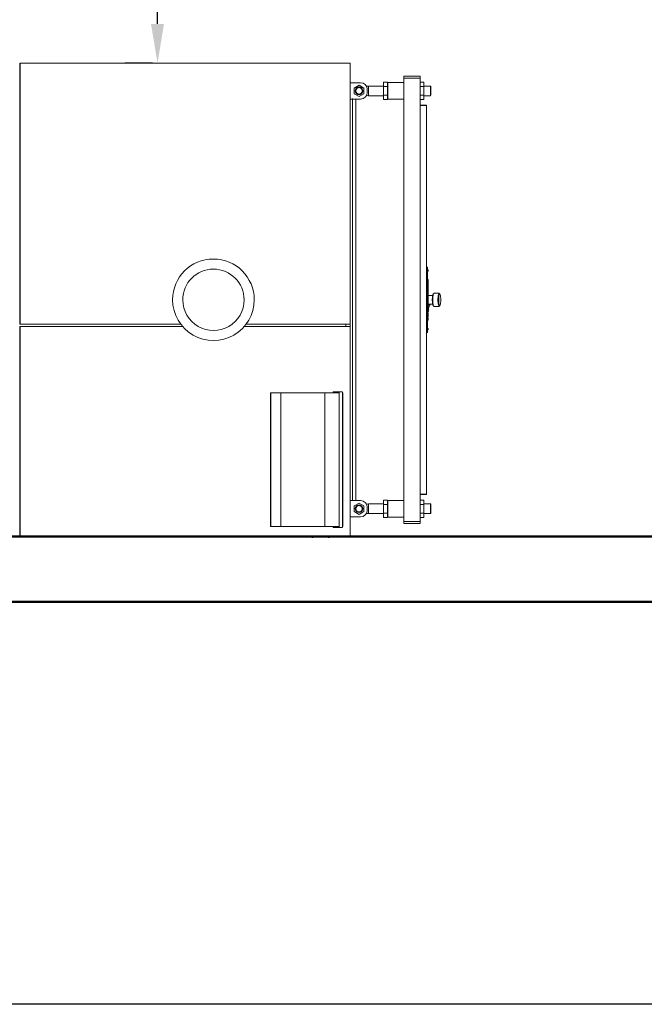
# Model space of a CAD drawing. Header units: metres. Extents: x -54598 to 1827199, y -329446 to -256744.
# Tile 147 of 256: x 52619 to 56445, y -277531 to -271498. Entities that reach past the tile are written whole.
import ezdxf

# ---------------------------------------------------------------- set-up
doc = ezdxf.new("R2010")
doc.units = ezdxf.units.M
doc.layers.add('A-WALL', color=113, linetype='Continuous', lineweight=20)
doc.layers.add('M-EQPM', color=7, linetype='Continuous', lineweight=20)
doc.styles.add('geniso', font='geniso.shx', dxfattribs={"height": 250})
doc.dimstyles.new('MK-100', dxfattribs={"dimscale": 100, "dimtxt": 300, "dimasz": 1.2, "dimexe": 1, "dimexo": 1, "dimgap": 0.5, "dimtad": 1, "dimdec": 0, "dimzin": 9, "dimdsep": 46, "dimtxsty": 'geniso', "dimblk": 'ARCHTICK', "dimcen": 1, "dimdle": 1, "dimadec": 0, "dimazin": 0, "dimtfac": 1, "dimtdec": 0, "dimtix": 1, "dimtmove": 0, "dimatfit": 1, "dimfxl": 2, "dimtolj": 1, "dimtzin": 0, "dimarcsym": 0})

# ---------------------------------------------------------------- blocks, each defined once
blk = doc.blocks.new('PREXTHERM RSW 1250 - PREXTHERM RSW 1250-733596-В_Этаж 01_Сводный копия 1')
at = {"layer": 'M-EQPM'}
for p, q in [((-2, 725.2), (-1012, 725.2)), ((-1012, 724.4), (-1012, 725.2)), ((-1012, 83), (-1012, 724.4)), ((-957, 726.2), (-887, 726.2)), ((-957, 725.2), (-957, 726.2)), ((-950, 727.1), (-950, 726.2)), ((-947, 727.1), (-950, 727.1)), ((-944, 727.1), (-947, 727.1)), ((-944, 726.2), (-944, 727.1)), ((-900, 727.1), (-900, 726.2)), ((-897, 727.1), (-900, 727.1)), ((-894, 727.1), (-897, 727.1)), ((-894, 726.2), (-894, 727.1)), ((-887, 726.2), (-887, 725.2)), ((-2, 725.2), (-2, 724.4)), ((-2, 724.4), (-2, 83)), ((0, 724.4), (0, 725.2)), ((0, 83), (0, 724.4)), ((-990.2, 694.9), (-990.2, 284.7)), ((-990.2, 694.9), (-990, 694.9)), ((-990, 694.9), (-988.3, 694.9)), ((-988.4, 697.7), (-988.4, 282.2)), ((-988.3, 697.7), (-979, 697.7)), ((-979, 697.7), (-960.4, 697.7)), ((-979, 697.7), (-979, 282.2)), ((-979, 694.9), (-969.4, 694.9)), ((-979, 284.7), (-979, 694.9)), ((-969.4, 694.9), (-959.8, 694.9)), ((-960.4, 697.7), (-959.9, 697.7)), ((-959.9, 694.9), (-959.9, 697.7)), ((-959.8, 694.9), (-935.3, 694.9)), ((-935.2, 694.9), (-808.7, 694.9)), ((-935.2, 284.7), (-935.2, 694.9)), ((-808.7, 694.9), (-800.1, 694.9)), ((-800.1, 694.9), (-769, 694.9)), ((-800.1, 694.9), (-800.1, 284.7)), ((-769, 284.7), (-769, 694.9)), ((-769, 694.9), (-769, 694.9)), ((-769, 694.9), (-769, 284.7)), ((-769, 694.9), (-768, 694.9)), ((-768, 694.9), (-768, 284.7)), ((-1238.5, 653.3), (-1238.5, 666.6)), ((-1226.5, 666.6), (-1238.5, 666.6)), ((-1226.5, 685), (-1176.5, 685)), ((-1226.5, 679), (-1226.5, 685)), ((-1226.5, 679), (-1226.5, -679)), ((-1221.5, 679), (-1226.5, 679)), ((-1176.5, 679), (-1221.5, 679)), ((-1176.5, 685), (-1176.5, 679)), ((-1176.5, 679), (-1176.5, -679)), ((-1127.5, 665.5), (-1176.5, 665.5)), ((-1127.5, 665.5), (-1176.5, 665.5)), ((-1126.5, 664.5), (-1127.5, 665.5)), ((-1126.5, 664.5), (-1127.5, 665.5)), ((-1127.5, 664.3), (-1127.5, 640)), ((-1127.5, 664.3), (-1127.5, 664.3)), ((-1126.5, 663.3), (-1126.5, 666.6)), ((-1114.5, 666.6), (-1126.5, 666.6)), ((-1114.5, 666.6), (-1114.5, 653.3)), ((-1012, 665), (-1044.5, 665)), ((-2, 690), (0, 690)), ((-1258, 655), (-1259.5, 653.5)), ((-1259.5, 653.5), (-1259.5, 640)), ((-1259.5, 640), (-1259.5, 626.5)), ((-1238.5, 655), (-1258, 655)), ((-1258, 655), (-1258, 640)), ((-1258, 640), (-1258, 625)), ((-1238.5, 626.7), (-1238.5, 653.3)), ((-1226.5, 653.3), (-1238.5, 653.3)), ((-1127.5, 640), (-1127.5, 615.7)), ((-1126.5, 663.3), (-1126.5, 658.6)), ((-1126.5, 653.3), (-1126.5, 657.7)), ((-1126.5, 644.7), (-1126.5, 653.3)), ((-1114.5, 653.3), (-1126.5, 653.3)), ((-1126.5, 645), (-1126.5, 640)), ((-1126.5, 640), (-1126.5, 635)), ((-1126.5, 626.7), (-1126.5, 635.3)), ((-1114.5, 653.3), (-1114.5, 626.7)), ((-1068.8, 655), (-1114.3, 655)), ((-1062.2, 654.2), (-1068.8, 655)), ((-1068.8, 640), (-1068.8, 655)), ((-1068.8, 625), (-1068.8, 640)), ((-1064.5, 645), (-1064.5, 635)), ((-1039.5, 657.3), (-1054.5, 648.7)), ((-1054.5, 648.7), (-1054.5, 631.3)), ((-1024.5, 648.7), (-1039.5, 657.3)), ((-1024.5, 631.3), (-1024.5, 648.7)), ((-1259.5, 626.5), (-1258, 625)), ((-1258, 625), (-1238.5, 625)), ((-1238.5, 613.4), (-1238.5, 626.7)), ((-1226.5, 626.7), (-1238.5, 626.7)), ((-1226.5, 613.4), (-1238.5, 613.4)), ((-1176.5, 614.5), (-1127.5, 614.5)), ((-1127.5, 614.5), (-1126.5, 615.5)), ((-1126.5, 622.3), (-1126.5, 626.7)), ((-1114.5, 626.7), (-1126.5, 626.7)), ((-1126.5, 621.4), (-1126.5, 616.7)), ((-1126.5, 613.4), (-1126.5, 616.7)), ((-1114.5, 613.4), (-1126.5, 613.4)), ((-1114.5, 626.7), (-1114.5, 613.4)), ((-1114.3, 625), (-1068.8, 625)), ((-1068.8, 625), (-1062.2, 625.8)), ((-1054.5, 631.3), (-1039.5, 622.7)), ((-1044.5, 615), (-1012, 615)), ((-1039.5, 622.7), (-1024.5, 631.3)), ((-1029.5, 616.2), (-1029.5, 0)), ((-1019.5, 616.4), (-1019.5, 0)), ((-1246.5, 595.2), (-1246.5, 596)), ((-1226.5, 596), (-1246.5, 596)), ((-1246.5, -595.2), (-1246.5, 595.2)), ((-1226.5, 595.2), (-1246.5, 595.2)), ((-990, 284.7), (-990.2, 284.7)), ((-988.3, 284.7), (-990, 284.7)), ((-979, 282.2), (-988.3, 282.2)), ((-969.4, 284.7), (-979, 284.7)), ((-960.4, 282.2), (-979, 282.2)), ((-959.8, 284.7), (-969.4, 284.7)), ((-959.9, 282.2), (-960.4, 282.2)), ((-959.9, 282.2), (-959.9, 284.7)), ((-935.3, 284.7), (-959.8, 284.7)), ((-808.7, 284.7), (-935.2, 284.7)), ((-800.1, 284.7), (-808.7, 284.7)), ((-769, 284.7), (-800.1, 284.7)), ((-769, 284.7), (-769, 284.7)), ((-768, 284.7), (-769, 284.7)), ((-1246.5, 100), (-1249, 100)), ((-1249, 94.2), (-1249, 100)), ((-1249, 100), (-1249, 99.7)), ((-1249, -94.2), (-1249, 94.2)), ((-1251.5, 55.1), (-1251.5, 62.8)), ((-1249, 62.8), (-1251.5, 62.8)), ((-1012, 82.2), (-1012, 83)), ((-1012, 82.3), (-1012, 74.8)), ((-1012, 82.2), (-685.9, 82.2)), ((-693.3, 74.8), (-1012, 74.8)), ((-1012, 74), (-1012, 74.8)), ((-1012, -724.4), (-1012, 74)), ((-999.5, 74.8), (-999.5, 82.2)), ((-501.1, 82.2), (-2, 82.2)), ((-2, 74.8), (-493.7, 74.8)), ((-2, 83), (-2, 82.2)), ((-2, 82.2), (0, 82.2)), ((0, 74.8), (-2, 74.8)), ((-2, 74.8), (-2, 74)), ((-2, 74), (-2, -724.4)), ((0, 82.2), (0, 83)), ((0, 74), (0, 74.8)), ((0, -724.4), (0, 74)), ((-1251.3, 38), (-1253.3, 33.5)), ((-1252.3, 33.5), (-1253.3, 33.5)), ((-1251.5, 33), (-1253.3, 28.8)), ((-1251.5, 55.1), (-1249, 55.1)), ((-1251.5, 50.8), (-1251.5, 52)), ((-1249, 52), (-1251.5, 52)), ((-1249, 50.8), (-1251.5, 50.8)), ((-1251.5, 41.3), (-1251.5, 49)), ((-1251.5, 49), (-1249, 49)), ((-1249, 41.3), (-1251.5, 41.3)), ((-1249, 37.3), (-1251.5, 37.3)), ((-1249, 37), (-1251.5, 37)), ((-1249.3, 38), (-1251.3, 38)), ((-1285.3, 19.7), (-1287.2, 17.7)), ((-1269, 20), (-1284.7, 20)), ((-1266.4, 17.7), (-1268.4, 19.7)), ((-1251.5, 13.5), (-1267, 13.5)), ((-1256.1, 18), (-1256.1, 14)), ((-1251.6, 18), (-1256.1, 18)), ((-1251.6, 14), (-1256.1, 14)), ((-1252.3, 28.8), (-1253.3, 28.8)), ((-1251.5, 28.2), (-1253.3, 24)), ((-1252.4, 24), (-1253.3, 22.5)), ((-1252.3, 24), (-1253.3, 24)), ((-1253.3, 22.5), (-1253.3, 18)), ((-1252.3, 22.5), (-1253.3, 22.5)), ((-1253.3, 14), (-1253.3, 12.1)), ((-1249, 24.4), (-1251.5, 24.4)), ((-1029.5, 0), (-1029.5, -616.2)), ((-1019.5, 0), (-1019.5, -616.4)), ((-1287.2, -17.7), (-1285.3, -19.7)), ((-1284.7, -20), (-1269, -20)), ((-1268.4, -19.7), (-1266.4, -17.7)), ((-1267, -13.4), (-1251.5, -13.4)), ((-1249, -35.5), (-1251.5, -35.5)), ((-1251.5, -40.1), (-1251.5, -39.8)), ((-1249, -39.8), (-1251.5, -39.8)), ((-1251.5, -40.2), (-1251.5, -40.1)), ((-1249, -40.1), (-1251.5, -40.1)), ((-1251.5, -40.4), (-1251.5, -40.2)), ((-1249, -40.2), (-1251.5, -40.2)), ((-1249, -40.3), (-1251.5, -40.3)), ((-1251.5, -40.5), (-1251.5, -40.4)), ((-1249, -40.4), (-1251.5, -40.4)), ((-1249, -40.4), (-1251.5, -40.4)), ((-1251.5, -40.6), (-1251.5, -40.5)), ((-1249, -40.5), (-1251.5, -40.5)), ((-1249, -40.5), (-1251.5, -40.5)), ((-1251.5, -40.7), (-1251.5, -40.6)), ((-1249, -40.6), (-1251.5, -40.6)), ((-1249, -40.6), (-1251.5, -40.6)), ((-1251.5, -40.7), (-1251.5, -40.7)), ((-1251.5, -40.7), (-1251.5, -40.7)), ((-1251.5, -40.7), (-1251.5, -40.7)), ((-1249, -40.7), (-1251.5, -40.7)), ((-1249, -40.7), (-1251.5, -40.7)), ((-1249, -40.7), (-1251.5, -40.7)), ((-1249, -40.7), (-1251.5, -40.7)), ((-1249, -40.7), (-1251.5, -40.7)), ((-1249, -40.7), (-1251.5, -40.7)), ((-1249, -40.7), (-1251.5, -40.7)), ((-1251.5, -52.7), (-1251.5, -42.3)), ((-1249, -42.3), (-1251.5, -42.3)), ((-1251.5, -62.5), (-1249, -62.5)), ((-1249, -100), (-1249, -94.2)), ((-1249, -99.7), (-1249, -100)), ((-1249, -100), (-1246.5, -100)), ((-1246.5, -596), (-1246.5, -595.2)), ((-1226.5, -595.2), (-1246.5, -595.2)), ((-1226.5, -596), (-1246.5, -596)), ((-1258, -625), (-1259.5, -626.5)), ((-1259.5, -626.5), (-1259.5, -640)), ((-1238.5, -625), (-1258, -625)), ((-1258, -625), (-1258, -640)), ((-1238.5, -626.7), (-1238.5, -613.4)), ((-1238.5, -613.4), (-1226.5, -613.4)), ((-1238.5, -653.3), (-1238.5, -626.7)), ((-1238.5, -626.7), (-1226.5, -626.7)), ((-1127.5, -614.5), (-1176.5, -614.5)), ((-1126.5, -615.5), (-1127.5, -614.5)), ((-1127.5, -615.7), (-1127.5, -640)), ((-1126.5, -616.7), (-1126.5, -613.4)), ((-1126.5, -613.4), (-1114.5, -613.4)), ((-1126.5, -616.7), (-1126.5, -621.4)), ((-1126.5, -626.7), (-1126.5, -622.3)), ((-1126.5, -635.3), (-1126.5, -626.7)), ((-1126.5, -626.7), (-1114.5, -626.7)), ((-1114.5, -613.4), (-1114.5, -626.7)), ((-1114.5, -626.7), (-1114.5, -653.3)), ((-1068.8, -625), (-1114.3, -625)), ((-1062.2, -625.8), (-1068.8, -625)), ((-1068.8, -640), (-1068.8, -625)), ((-1039.5, -622.7), (-1054.5, -631.3)), ((-1054.5, -631.3), (-1054.5, -648.7)), ((-1012, -615), (-1044.5, -615)), ((-1024.5, -631.3), (-1039.5, -622.7)), ((-1024.5, -648.7), (-1024.5, -631.3)), ((-1259.5, -640), (-1259.5, -653.5)), ((-1259.5, -653.5), (-1258, -655)), ((-1258, -640), (-1258, -655)), ((-1258, -655), (-1238.5, -655)), ((-1238.5, -666.6), (-1238.5, -653.3)), ((-1238.5, -653.3), (-1226.5, -653.3)), ((-1127.5, -640), (-1127.5, -664.3)), ((-1126.5, -635), (-1126.5, -640)), ((-1126.5, -640), (-1126.5, -645)), ((-1126.5, -653.3), (-1126.5, -644.7)), ((-1126.5, -657.7), (-1126.5, -653.3)), ((-1126.5, -653.3), (-1114.5, -653.3)), ((-1126.5, -658.6), (-1126.5, -663.3)), ((-1126.5, -666.6), (-1126.5, -663.3)), ((-1114.5, -653.3), (-1114.5, -666.6)), ((-1114.3, -655), (-1068.8, -655)), ((-1068.8, -655), (-1068.8, -640)), ((-1068.8, -655), (-1062.2, -654.2)), ((-1064.5, -635), (-1064.5, -645)), ((-1054.5, -648.7), (-1039.5, -657.3)), ((-1039.5, -657.3), (-1024.5, -648.7)), ((-1238.5, -666.6), (-1226.5, -666.6)), ((-1226.5, -679), (-1221.5, -679)), ((-1226.5, -685), (-1226.5, -679)), ((-1176.5, -685), (-1226.5, -685)), ((-1221.5, -679), (-1176.5, -679)), ((-1176.5, -665.5), (-1127.5, -665.5)), ((-1176.5, -665.5), (-1127.5, -665.5)), ((-1176.5, -679), (-1176.5, -685)), ((-1127.5, -664.3), (-1127.5, -664.3)), ((-1127.5, -665.5), (-1126.5, -664.5)), ((-1127.5, -665.5), (-1126.5, -664.5)), ((-1126.5, -666.6), (-1114.5, -666.6)), ((-1044.5, -665), (-1012, -665)), ((0, -690), (-2, -690)), ((-1012, -725.2), (-1012, -724.4)), ((-1012, -725.2), (-2, -725.2)), ((-2, -724.4), (-2, -725.2)), ((0, -725.2), (0, -724.4))]:
    blk.add_line(p, q, dxfattribs=at)
at = {"layer": 'M-EQPM', "flags": 128}
for points in [[(-950, 727.1), (-949.9, 727.2), (-949.7, 727.3), (-949.6, 727.4), (-949.4, 727.5), (-949.2, 727.6), (-949.1, 727.6), (-948.9, 727.7), (-948.7, 727.8), (-948.6, 727.8), (-948.4, 727.9), (-948.2, 727.9), (-948, 728), (-947.9, 728), (-947.7, 728), (-947.5, 728), (-947.3, 728.1), (-947.1, 728.1)], [(-948.6, 727.8), (-948.4, 727.9), (-948.2, 727.9), (-948, 728), (-947.9, 728), (-947.7, 728), (-947.5, 728), (-947.3, 728.1), (-947.1, 728.1)], [(-947, 728.1), (-947, 728.1), (-947, 728.1), (-947, 728.1), (-947, 728.1), (-947, 728.1), (-947, 728.1), (-947, 728.1), (-947, 728.1), (-947, 728.1), (-947.1, 728.1), (-947.1, 728.1), (-947.1, 728.1), (-947.1, 728.1), (-947.1, 728.1), (-947.1, 728.1), (-947.1, 728.1), (-947.1, 728.1), (-947.1, 728.1), (-947.1, 728.1), (-947.1, 728.1), (-947.1, 728.1), (-947.1, 728.1), (-947.1, 728.1), (-947.1, 728.1), (-947.1, 728.1), (-947.1, 728.1), (-947.1, 728.1), (-947.1, 728.1), (-947.1, 728.1), (-947.1, 728.1), (-947.1, 728.1), (-947.1, 728.1), (-947.1, 728.1), (-947.1, 728.1)], [(-947.1, 728.1), (-947.1, 728.1), (-947.1, 728.1), (-947.1, 728.1), (-947.1, 728.1), (-947.1, 728.1), (-947.1, 728.1), (-947.1, 728.1), (-947.1, 728.1), (-947.1, 728.1), (-947.1, 728.1), (-947.1, 728.1), (-947.1, 728.1), (-947.1, 728.1), (-947.1, 728.1), (-947.1, 728.1), (-947.1, 728.1), (-947.1, 728.1), (-947.1, 728.1), (-947.1, 728.1), (-947.1, 728.1), (-947.1, 728.1), (-947.1, 728.1), (-947.1, 728.1), (-947.1, 728.1), (-947.1, 728.1), (-947, 728.1), (-947, 728.1), (-947, 728.1), (-947, 728.1), (-947, 728.1), (-947, 728.1), (-947, 728.1), (-947, 728.1), (-947, 728.1), (-947, 728.1)], [(-947, 728.1), (-947, 728.1), (-947, 728.1), (-947, 728.1), (-947, 728.1), (-947, 728.1), (-947, 728.1), (-947, 728.1), (-947, 728.1), (-947, 728.1), (-947.1, 728.1), (-947.1, 728.1), (-947.1, 728.1), (-947.1, 728.1), (-947.1, 728.1), (-947.1, 728.1), (-947.1, 728.1), (-947.1, 728.1), (-947.1, 728.1), (-947.1, 728.1), (-947.1, 728.1), (-947.1, 728.1), (-947.1, 728.1), (-947.1, 728.1), (-947.1, 728.1), (-947.1, 728.1), (-947.1, 728.1), (-947.1, 728.1), (-947.1, 728.1), (-947.1, 728.1), (-947.1, 728.1), (-947.1, 728.1), (-947.1, 728.1), (-947.1, 728.1), (-947.1, 728.1)], [(-947.1, 728.1), (-947.1, 728.1), (-947.1, 728.1), (-947.1, 728.1), (-947.1, 728.1), (-947.1, 728.1), (-947.1, 728.1), (-947.1, 728.1), (-947.1, 728.1), (-947.1, 728.1), (-947.1, 728.1), (-947.1, 728.1), (-947.1, 728.1), (-947.1, 728.1), (-947.1, 728.1), (-947.1, 728.1), (-947.1, 728.1), (-947.1, 728.1), (-947.1, 728.1), (-947.1, 728.1), (-947.1, 728.1), (-947.1, 728.1), (-947.1, 728.1), (-947.1, 728.1), (-947.1, 728.1), (-947.1, 728.1), (-947, 728.1), (-947, 728.1), (-947, 728.1), (-947, 728.1), (-947, 728.1), (-947, 728.1), (-947, 728.1), (-947, 728.1), (-947, 728.1), (-947, 728.1)], [(-947, 728.1), (-947, 728.1), (-947, 728.1), (-947, 728.1), (-947, 728.1), (-947, 728.1), (-947, 728.1), (-947, 728.1), (-947, 728.1), (-947, 728.1), (-946.9, 728.1), (-946.9, 728.1), (-946.9, 728.1), (-946.9, 728.1), (-946.9, 728.1), (-946.9, 728.1), (-946.9, 728.1), (-946.9, 728.1), (-946.9, 728.1), (-946.9, 728.1), (-946.9, 728.1), (-946.9, 728.1), (-946.9, 728.1), (-946.9, 728.1), (-946.9, 728.1), (-946.9, 728.1), (-946.9, 728.1), (-946.9, 728.1), (-946.9, 728.1), (-946.9, 728.1), (-946.9, 728.1), (-946.9, 728.1), (-946.9, 728.1), (-946.9, 728.1), (-946.9, 728.1)], [(-946.9, 728.1), (-946.9, 728.1), (-946.9, 728.1), (-946.9, 728.1), (-946.9, 728.1), (-946.9, 728.1), (-946.9, 728.1), (-946.9, 728.1), (-946.9, 728.1), (-946.9, 728.1), (-946.9, 728.1), (-946.9, 728.1), (-946.9, 728.1), (-946.9, 728.1), (-946.9, 728.1), (-946.9, 728.1), (-946.9, 728.1), (-946.9, 728.1), (-946.9, 728.1), (-946.9, 728.1), (-946.9, 728.1), (-946.9, 728.1), (-946.9, 728.1), (-946.9, 728.1), (-946.9, 728.1), (-946.9, 728.1), (-947, 728.1), (-947, 728.1), (-947, 728.1), (-947, 728.1), (-947, 728.1), (-947, 728.1), (-947, 728.1), (-947, 728.1), (-947, 728.1), (-947, 728.1)], [(-947, 728.1), (-947, 728.1), (-947, 728.1), (-947, 728.1), (-947, 728.1), (-947, 728.1), (-947, 728.1), (-947, 728.1), (-947, 728.1), (-947, 728.1), (-946.9, 728.1), (-946.9, 728.1), (-946.9, 728.1), (-946.9, 728.1), (-946.9, 728.1), (-946.9, 728.1), (-946.9, 728.1), (-946.9, 728.1), (-946.9, 728.1), (-946.9, 728.1), (-946.9, 728.1), (-946.9, 728.1), (-946.9, 728.1), (-946.9, 728.1), (-946.9, 728.1), (-946.9, 728.1), (-946.9, 728.1), (-946.9, 728.1), (-946.9, 728.1), (-946.9, 728.1), (-946.9, 728.1), (-946.9, 728.1), (-946.9, 728.1), (-946.9, 728.1), (-946.9, 728.1)], [(-946.9, 728.1), (-946.9, 728.1), (-946.9, 728.1), (-946.9, 728.1), (-946.9, 728.1), (-946.9, 728.1), (-946.9, 728.1), (-946.9, 728.1), (-946.9, 728.1), (-946.9, 728.1), (-946.9, 728.1), (-946.9, 728.1), (-946.9, 728.1), (-946.9, 728.1), (-946.9, 728.1), (-946.9, 728.1), (-946.9, 728.1), (-946.9, 728.1), (-946.9, 728.1), (-946.9, 728.1), (-946.9, 728.1), (-946.9, 728.1), (-946.9, 728.1), (-946.9, 728.1), (-946.9, 728.1), (-946.9, 728.1), (-947, 728.1), (-947, 728.1), (-947, 728.1), (-947, 728.1), (-947, 728.1), (-947, 728.1), (-947, 728.1), (-947, 728.1), (-947, 728.1), (-947, 728.1)], [(-946.9, 728.1), (-946.7, 728.1), (-946.5, 728), (-946.3, 728), (-946.1, 728), (-946, 728), (-945.8, 727.9), (-945.6, 727.9), (-945.4, 727.8)], [(-946.9, 728.1), (-946.7, 728.1), (-946.5, 728), (-946.3, 728), (-946.1, 728), (-946, 728), (-945.8, 727.9), (-945.6, 727.9), (-945.4, 727.8), (-945.2, 727.8), (-945.1, 727.7), (-944.9, 727.6), (-944.7, 727.5), (-944.6, 727.5), (-944.4, 727.4), (-944.3, 727.3), (-944.1, 727.2), (-944, 727.1)], [(-900, 727.1), (-899.9, 727.2), (-899.7, 727.3), (-899.6, 727.4), (-899.4, 727.5), (-899.2, 727.6), (-899.1, 727.6), (-898.9, 727.7), (-898.7, 727.8), (-898.6, 727.8), (-898.4, 727.9), (-898.2, 727.9), (-898, 728), (-897.9, 728), (-897.7, 728), (-897.5, 728), (-897.3, 728.1), (-897.1, 728.1)], [(-898.6, 727.8), (-898.4, 727.9), (-898.2, 727.9), (-898, 728), (-897.9, 728), (-897.7, 728), (-897.5, 728), (-897.3, 728.1), (-897.1, 728.1)], [(-897, 728.1), (-897, 728.1), (-897, 728.1), (-897, 728.1), (-897, 728.1), (-897, 728.1), (-897, 728.1), (-897, 728.1), (-897, 728.1), (-897, 728.1), (-897.1, 728.1), (-897.1, 728.1), (-897.1, 728.1), (-897.1, 728.1), (-897.1, 728.1), (-897.1, 728.1), (-897.1, 728.1), (-897.1, 728.1), (-897.1, 728.1), (-897.1, 728.1), (-897.1, 728.1), (-897.1, 728.1), (-897.1, 728.1), (-897.1, 728.1), (-897.1, 728.1), (-897.1, 728.1), (-897.1, 728.1), (-897.1, 728.1), (-897.1, 728.1), (-897.1, 728.1), (-897.1, 728.1), (-897.1, 728.1), (-897.1, 728.1), (-897.1, 728.1), (-897.1, 728.1)], [(-897.1, 728.1), (-897.1, 728.1), (-897.1, 728.1), (-897.1, 728.1), (-897.1, 728.1), (-897.1, 728.1), (-897.1, 728.1), (-897.1, 728.1), (-897.1, 728.1), (-897.1, 728.1), (-897.1, 728.1), (-897.1, 728.1), (-897.1, 728.1), (-897.1, 728.1), (-897.1, 728.1), (-897.1, 728.1), (-897.1, 728.1), (-897.1, 728.1), (-897.1, 728.1), (-897.1, 728.1), (-897.1, 728.1), (-897.1, 728.1), (-897.1, 728.1), (-897.1, 728.1), (-897.1, 728.1), (-897.1, 728.1), (-897, 728.1), (-897, 728.1), (-897, 728.1), (-897, 728.1), (-897, 728.1), (-897, 728.1), (-897, 728.1), (-897, 728.1), (-897, 728.1), (-897, 728.1)], [(-897, 728.1), (-897, 728.1), (-897, 728.1), (-897, 728.1), (-897, 728.1), (-897, 728.1), (-897, 728.1), (-897, 728.1), (-897, 728.1), (-897, 728.1), (-897.1, 728.1), (-897.1, 728.1), (-897.1, 728.1), (-897.1, 728.1), (-897.1, 728.1), (-897.1, 728.1), (-897.1, 728.1), (-897.1, 728.1), (-897.1, 728.1), (-897.1, 728.1), (-897.1, 728.1), (-897.1, 728.1), (-897.1, 728.1), (-897.1, 728.1), (-897.1, 728.1), (-897.1, 728.1), (-897.1, 728.1), (-897.1, 728.1), (-897.1, 728.1), (-897.1, 728.1), (-897.1, 728.1), (-897.1, 728.1), (-897.1, 728.1), (-897.1, 728.1), (-897.1, 728.1)], [(-897.1, 728.1), (-897.1, 728.1), (-897.1, 728.1), (-897.1, 728.1), (-897.1, 728.1), (-897.1, 728.1), (-897.1, 728.1), (-897.1, 728.1), (-897.1, 728.1), (-897.1, 728.1), (-897.1, 728.1), (-897.1, 728.1), (-897.1, 728.1), (-897.1, 728.1), (-897.1, 728.1), (-897.1, 728.1), (-897.1, 728.1), (-897.1, 728.1), (-897.1, 728.1), (-897.1, 728.1), (-897.1, 728.1), (-897.1, 728.1), (-897.1, 728.1), (-897.1, 728.1), (-897.1, 728.1), (-897.1, 728.1), (-897, 728.1), (-897, 728.1), (-897, 728.1), (-897, 728.1), (-897, 728.1), (-897, 728.1), (-897, 728.1), (-897, 728.1), (-897, 728.1), (-897, 728.1)], [(-897, 728.1), (-897, 728.1), (-897, 728.1), (-897, 728.1), (-897, 728.1), (-897, 728.1), (-897, 728.1), (-897, 728.1), (-897, 728.1), (-897, 728.1), (-896.9, 728.1), (-896.9, 728.1), (-896.9, 728.1), (-896.9, 728.1), (-896.9, 728.1), (-896.9, 728.1), (-896.9, 728.1), (-896.9, 728.1), (-896.9, 728.1), (-896.9, 728.1), (-896.9, 728.1), (-896.9, 728.1), (-896.9, 728.1), (-896.9, 728.1), (-896.9, 728.1), (-896.9, 728.1), (-896.9, 728.1), (-896.9, 728.1), (-896.9, 728.1), (-896.9, 728.1), (-896.9, 728.1), (-896.9, 728.1), (-896.9, 728.1), (-896.9, 728.1), (-896.9, 728.1)], [(-896.9, 728.1), (-896.9, 728.1), (-896.9, 728.1), (-896.9, 728.1), (-896.9, 728.1), (-896.9, 728.1), (-896.9, 728.1), (-896.9, 728.1), (-896.9, 728.1), (-896.9, 728.1), (-896.9, 728.1), (-896.9, 728.1), (-896.9, 728.1), (-896.9, 728.1), (-896.9, 728.1), (-896.9, 728.1), (-896.9, 728.1), (-896.9, 728.1), (-896.9, 728.1), (-896.9, 728.1), (-896.9, 728.1), (-896.9, 728.1), (-896.9, 728.1), (-896.9, 728.1), (-896.9, 728.1), (-896.9, 728.1), (-897, 728.1), (-897, 728.1), (-897, 728.1), (-897, 728.1), (-897, 728.1), (-897, 728.1), (-897, 728.1), (-897, 728.1), (-897, 728.1), (-897, 728.1)], [(-897, 728.1), (-897, 728.1), (-897, 728.1), (-897, 728.1), (-897, 728.1), (-897, 728.1), (-897, 728.1), (-897, 728.1), (-897, 728.1), (-897, 728.1), (-896.9, 728.1), (-896.9, 728.1), (-896.9, 728.1), (-896.9, 728.1), (-896.9, 728.1), (-896.9, 728.1), (-896.9, 728.1), (-896.9, 728.1), (-896.9, 728.1), (-896.9, 728.1), (-896.9, 728.1), (-896.9, 728.1), (-896.9, 728.1), (-896.9, 728.1), (-896.9, 728.1), (-896.9, 728.1), (-896.9, 728.1), (-896.9, 728.1), (-896.9, 728.1), (-896.9, 728.1), (-896.9, 728.1), (-896.9, 728.1), (-896.9, 728.1), (-896.9, 728.1), (-896.9, 728.1)], [(-896.9, 728.1), (-896.9, 728.1), (-896.9, 728.1), (-896.9, 728.1), (-896.9, 728.1), (-896.9, 728.1), (-896.9, 728.1), (-896.9, 728.1), (-896.9, 728.1), (-896.9, 728.1), (-896.9, 728.1), (-896.9, 728.1), (-896.9, 728.1), (-896.9, 728.1), (-896.9, 728.1), (-896.9, 728.1), (-896.9, 728.1), (-896.9, 728.1), (-896.9, 728.1), (-896.9, 728.1), (-896.9, 728.1), (-896.9, 728.1), (-896.9, 728.1), (-896.9, 728.1), (-896.9, 728.1), (-896.9, 728.1), (-897, 728.1), (-897, 728.1), (-897, 728.1), (-897, 728.1), (-897, 728.1), (-897, 728.1), (-897, 728.1), (-897, 728.1), (-897, 728.1), (-897, 728.1)], [(-896.9, 728.1), (-896.7, 728.1), (-896.5, 728), (-896.3, 728), (-896.1, 728), (-896, 728), (-895.8, 727.9), (-895.6, 727.9), (-895.4, 727.8)], [(-896.9, 728.1), (-896.7, 728.1), (-896.5, 728), (-896.3, 728), (-896.1, 728), (-896, 728), (-895.8, 727.9), (-895.6, 727.9), (-895.4, 727.8), (-895.2, 727.8), (-895.1, 727.7), (-894.9, 727.6), (-894.7, 727.5), (-894.6, 727.5), (-894.4, 727.4), (-894.3, 727.3), (-894.1, 727.2), (-894, 727.1)], [(-1251, 91), (-1251, 91.1), (-1251, 91.2), (-1251, 91.2), (-1251, 91.3), (-1251, 91.4), (-1250.9, 91.5), (-1250.9, 91.6), (-1250.9, 91.6), (-1250.9, 91.7), (-1250.8, 91.8), (-1250.8, 91.9), (-1250.8, 91.9), (-1250.7, 92), (-1250.7, 92.1), (-1250.7, 92.1), (-1250.6, 92.2), (-1250.6, 92.3), (-1250.5, 92.3), (-1250.4, 92.4), (-1250.4, 92.4), (-1250.3, 92.5), (-1250.3, 92.5), (-1250.2, 92.6), (-1250.1, 92.6), (-1250.1, 92.7), (-1250, 92.7), (-1249.9, 92.8), (-1249.9, 92.8), (-1249.8, 92.8), (-1249.7, 92.9), (-1249.6, 92.9), (-1249.6, 92.9), (-1249.5, 92.9), (-1249.4, 93), (-1249.3, 93), (-1249.3, 93), (-1249.2, 93), (-1249.1, 93), (-1249, 93), (-1249, 93)], [(-1251, 91), (-1251, 91.1), (-1251, 91.2), (-1251, 91.2), (-1251, 91.3), (-1251, 91.4), (-1250.9, 91.5), (-1250.9, 91.6), (-1250.9, 91.6), (-1250.9, 91.7), (-1250.8, 91.8), (-1250.8, 91.9)], [(-1251, 90), (-1251, 90), (-1251, 90.1), (-1251, 90.1), (-1251, 90.2), (-1251, 90.2), (-1251, 90.2), (-1251, 90.3), (-1251, 90.3), (-1251, 90.4), (-1251, 90.4), (-1251, 90.4), (-1251, 90.5), (-1251, 90.5), (-1251, 90.5), (-1251, 90.6), (-1251, 90.6), (-1251, 90.6), (-1251, 90.7), (-1251, 90.7), (-1251, 90.7), (-1251, 90.7), (-1251, 90.8), (-1251, 90.8), (-1251, 90.8), (-1251, 90.8), (-1251, 90.9), (-1251, 90.9), (-1251, 90.9), (-1251, 90.9), (-1251, 90.9), (-1251, 90.9), (-1251, 91), (-1251, 91), (-1251, 91), (-1251, 91), (-1251, 91), (-1251, 91), (-1251, 91), (-1251, 91)], [(-1251, 91), (-1251, 91), (-1251, 91), (-1251, 91), (-1251, 91), (-1251, 91), (-1251, 91), (-1251, 91), (-1251, 90.9), (-1251, 90.9), (-1251, 90.9), (-1251, 90.9), (-1251, 90.9), (-1251, 90.8), (-1251, 90.8), (-1251, 90.8), (-1251, 90.8), (-1251, 90.8), (-1251, 90.7), (-1251, 90.7), (-1251, 90.7), (-1251, 90.6), (-1251, 90.6), (-1251, 90.6), (-1251, 90.5), (-1251, 90.5), (-1251, 90.5), (-1251, 90.4), (-1251, 90.4), (-1251, 90.4), (-1251, 90.3), (-1251, 90.3), (-1251, 90.2), (-1251, 90.2), (-1251, 90.2), (-1251, 90.1), (-1251, 90.1), (-1251, 90.1), (-1251, 90), (-1251, 90)], [(-1251, 90), (-1251, 90), (-1251, 90.1), (-1251, 90.1), (-1251, 90.2), (-1251, 90.2), (-1251, 90.2), (-1251, 90.3), (-1251, 90.3), (-1251, 90.4), (-1251, 90.4), (-1251, 90.4), (-1251, 90.5), (-1251, 90.5), (-1251, 90.5), (-1251, 90.6), (-1251, 90.6), (-1251, 90.6), (-1251, 90.7), (-1251, 90.7), (-1251, 90.7), (-1251, 90.7), (-1251, 90.8), (-1251, 90.8), (-1251, 90.8), (-1251, 90.8), (-1251, 90.9), (-1251, 90.9), (-1251, 90.9), (-1251, 90.9), (-1251, 90.9), (-1251, 90.9), (-1251, 91), (-1251, 91), (-1251, 91), (-1251, 91), (-1251, 91), (-1251, 91), (-1251, 91), (-1251, 91)], [(-1251, 91), (-1251, 91), (-1251, 91), (-1251, 91), (-1251, 91), (-1251, 91), (-1251, 91), (-1251, 91), (-1251, 90.9), (-1251, 90.9), (-1251, 90.9), (-1251, 90.9), (-1251, 90.9), (-1251, 90.8), (-1251, 90.8), (-1251, 90.8), (-1251, 90.8), (-1251, 90.8), (-1251, 90.7), (-1251, 90.7), (-1251, 90.7), (-1251, 90.6), (-1251, 90.6), (-1251, 90.6), (-1251, 90.5), (-1251, 90.5), (-1251, 90.5), (-1251, 90.4), (-1251, 90.4), (-1251, 90.4), (-1251, 90.3), (-1251, 90.3), (-1251, 90.2), (-1251, 90.2), (-1251, 90.2), (-1251, 90.1), (-1251, 90.1), (-1251, 90.1), (-1251, 90), (-1251, 90)], [(-1251, 90), (-1251, 90), (-1251, 89.9), (-1251, 89.9), (-1251, 89.8), (-1251, 89.8), (-1251, 89.8), (-1251, 89.7), (-1251, 89.7), (-1251, 89.6), (-1251, 89.6), (-1251, 89.6), (-1251, 89.5), (-1251, 89.5), (-1251, 89.5), (-1251, 89.4), (-1251, 89.4), (-1251, 89.4), (-1251, 89.3), (-1251, 89.3), (-1251, 89.3), (-1251, 89.3), (-1251, 89.2), (-1251, 89.2), (-1251, 89.2), (-1251, 89.2), (-1251, 89.1), (-1251, 89.1), (-1251, 89.1), (-1251, 89.1), (-1251, 89.1), (-1251, 89.1), (-1251, 89), (-1251, 89), (-1251, 89), (-1251, 89), (-1251, 89), (-1251, 89), (-1251, 89), (-1251, 89)], [(-1251, 89), (-1251, 89), (-1251, 89), (-1251, 89), (-1251, 89), (-1251, 89), (-1251, 89), (-1251, 89.1), (-1251, 89.1), (-1251, 89.1), (-1251, 89.1), (-1251, 89.1), (-1251, 89.1), (-1251, 89.2), (-1251, 89.2), (-1251, 89.2), (-1251, 89.2), (-1251, 89.2), (-1251, 89.3), (-1251, 89.3), (-1251, 89.3), (-1251, 89.4), (-1251, 89.4), (-1251, 89.4), (-1251, 89.5), (-1251, 89.5), (-1251, 89.5), (-1251, 89.6), (-1251, 89.6), (-1251, 89.6), (-1251, 89.7), (-1251, 89.7), (-1251, 89.8), (-1251, 89.8), (-1251, 89.8), (-1251, 89.9), (-1251, 89.9), (-1251, 90), (-1251, 90), (-1251, 90)], [(-1251, 90), (-1251, 90), (-1251, 89.9), (-1251, 89.9), (-1251, 89.8), (-1251, 89.8), (-1251, 89.8), (-1251, 89.7), (-1251, 89.7), (-1251, 89.6), (-1251, 89.6), (-1251, 89.6), (-1251, 89.5), (-1251, 89.5), (-1251, 89.5), (-1251, 89.4), (-1251, 89.4), (-1251, 89.4), (-1251, 89.3), (-1251, 89.3), (-1251, 89.3), (-1251, 89.3), (-1251, 89.2), (-1251, 89.2), (-1251, 89.2), (-1251, 89.2), (-1251, 89.1), (-1251, 89.1), (-1251, 89.1), (-1251, 89.1), (-1251, 89.1), (-1251, 89.1), (-1251, 89), (-1251, 89), (-1251, 89), (-1251, 89), (-1251, 89), (-1251, 89), (-1251, 89), (-1251, 89)], [(-1251, 89), (-1251, 89), (-1251, 89), (-1251, 89), (-1251, 89), (-1251, 89), (-1251, 89), (-1251, 89.1), (-1251, 89.1), (-1251, 89.1), (-1251, 89.1), (-1251, 89.1), (-1251, 89.1), (-1251, 89.2), (-1251, 89.2), (-1251, 89.2), (-1251, 89.2), (-1251, 89.2), (-1251, 89.3), (-1251, 89.3), (-1251, 89.3), (-1251, 89.4), (-1251, 89.4), (-1251, 89.4), (-1251, 89.5), (-1251, 89.5), (-1251, 89.5), (-1251, 89.6), (-1251, 89.6), (-1251, 89.6), (-1251, 89.7), (-1251, 89.7), (-1251, 89.8), (-1251, 89.8), (-1251, 89.8), (-1251, 89.9), (-1251, 89.9), (-1251, 90), (-1251, 90), (-1251, 90)], [(-1250.8, 88.1), (-1250.8, 88.2), (-1250.9, 88.3), (-1250.9, 88.4), (-1250.9, 88.4), (-1250.9, 88.5), (-1251, 88.6), (-1251, 88.7), (-1251, 88.7), (-1251, 88.8), (-1251, 88.9), (-1251, 89), (-1251, 89)], [(-1249, 87), (-1249.1, 87), (-1249.2, 87), (-1249.2, 87), (-1249.3, 87), (-1249.4, 87), (-1249.5, 87.1), (-1249.6, 87.1), (-1249.6, 87.1), (-1249.7, 87.1), (-1249.8, 87.2), (-1249.9, 87.2), (-1249.9, 87.2), (-1250, 87.3), (-1250.1, 87.3), (-1250.1, 87.4), (-1250.2, 87.4), (-1250.3, 87.4), (-1250.3, 87.5), (-1250.4, 87.6), (-1250.4, 87.6), (-1250.5, 87.7), (-1250.5, 87.7), (-1250.6, 87.8), (-1250.6, 87.9), (-1250.7, 87.9), (-1250.7, 88), (-1250.8, 88.1), (-1250.8, 88.1), (-1250.8, 88.2), (-1250.9, 88.3), (-1250.9, 88.4), (-1250.9, 88.4), (-1250.9, 88.5), (-1251, 88.6), (-1251, 88.7), (-1251, 88.7), (-1251, 88.8), (-1251, 88.9), (-1251, 89), (-1251, 89)], [(-1251, -89), (-1251, -88.9), (-1251, -88.8), (-1251, -88.8), (-1251, -88.7), (-1251, -88.6), (-1250.9, -88.5), (-1250.9, -88.4), (-1250.9, -88.4), (-1250.9, -88.3), (-1250.8, -88.2), (-1250.8, -88.1), (-1250.8, -88.1), (-1250.7, -88), (-1250.7, -87.9), (-1250.7, -87.9), (-1250.6, -87.8), (-1250.6, -87.7), (-1250.5, -87.7), (-1250.4, -87.6), (-1250.4, -87.6), (-1250.3, -87.5), (-1250.3, -87.5), (-1250.2, -87.4), (-1250.1, -87.4), (-1250.1, -87.3), (-1250, -87.3), (-1249.9, -87.2), (-1249.9, -87.2), (-1249.8, -87.2), (-1249.7, -87.1), (-1249.6, -87.1), (-1249.6, -87.1), (-1249.5, -87.1), (-1249.4, -87), (-1249.3, -87), (-1249.3, -87), (-1249.2, -87), (-1249.1, -87), (-1249, -87), (-1249, -87)], [(-1251, -89), (-1251, -88.9), (-1251, -88.8), (-1251, -88.8), (-1251, -88.7), (-1251, -88.6), (-1250.9, -88.5), (-1250.9, -88.4), (-1250.9, -88.4), (-1250.9, -88.3), (-1250.8, -88.2), (-1250.8, -88.1)], [(-1251, -90), (-1251, -90), (-1251, -89.9), (-1251, -89.9), (-1251, -89.8), (-1251, -89.8), (-1251, -89.8), (-1251, -89.7), (-1251, -89.7), (-1251, -89.6), (-1251, -89.6), (-1251, -89.6), (-1251, -89.5), (-1251, -89.5), (-1251, -89.5), (-1251, -89.4), (-1251, -89.4), (-1251, -89.4), (-1251, -89.3), (-1251, -89.3), (-1251, -89.3), (-1251, -89.3), (-1251, -89.2), (-1251, -89.2), (-1251, -89.2), (-1251, -89.2), (-1251, -89.1), (-1251, -89.1), (-1251, -89.1), (-1251, -89.1), (-1251, -89.1), (-1251, -89.1), (-1251, -89), (-1251, -89), (-1251, -89), (-1251, -89), (-1251, -89), (-1251, -89), (-1251, -89), (-1251, -89)], [(-1251, -89), (-1251, -89), (-1251, -89), (-1251, -89), (-1251, -89), (-1251, -89), (-1251, -89), (-1251, -89), (-1251, -89.1), (-1251, -89.1), (-1251, -89.1), (-1251, -89.1), (-1251, -89.1), (-1251, -89.2), (-1251, -89.2), (-1251, -89.2), (-1251, -89.2), (-1251, -89.2), (-1251, -89.3), (-1251, -89.3), (-1251, -89.3), (-1251, -89.4), (-1251, -89.4), (-1251, -89.4), (-1251, -89.5), (-1251, -89.5), (-1251, -89.5), (-1251, -89.6), (-1251, -89.6), (-1251, -89.6), (-1251, -89.7), (-1251, -89.7), (-1251, -89.8), (-1251, -89.8), (-1251, -89.8), (-1251, -89.9), (-1251, -89.9), (-1251, -89.9), (-1251, -90), (-1251, -90)], [(-1251, -90), (-1251, -90), (-1251, -89.9), (-1251, -89.9), (-1251, -89.8), (-1251, -89.8), (-1251, -89.8), (-1251, -89.7), (-1251, -89.7), (-1251, -89.6), (-1251, -89.6), (-1251, -89.6), (-1251, -89.5), (-1251, -89.5), (-1251, -89.5), (-1251, -89.4), (-1251, -89.4), (-1251, -89.4), (-1251, -89.3), (-1251, -89.3), (-1251, -89.3), (-1251, -89.3), (-1251, -89.2), (-1251, -89.2), (-1251, -89.2), (-1251, -89.2), (-1251, -89.1), (-1251, -89.1), (-1251, -89.1), (-1251, -89.1), (-1251, -89.1), (-1251, -89.1), (-1251, -89), (-1251, -89), (-1251, -89), (-1251, -89), (-1251, -89), (-1251, -89), (-1251, -89), (-1251, -89)], [(-1251, -89), (-1251, -89), (-1251, -89), (-1251, -89), (-1251, -89), (-1251, -89), (-1251, -89), (-1251, -89), (-1251, -89.1), (-1251, -89.1), (-1251, -89.1), (-1251, -89.1), (-1251, -89.1), (-1251, -89.2), (-1251, -89.2), (-1251, -89.2), (-1251, -89.2), (-1251, -89.2), (-1251, -89.3), (-1251, -89.3), (-1251, -89.3), (-1251, -89.4), (-1251, -89.4), (-1251, -89.4), (-1251, -89.5), (-1251, -89.5), (-1251, -89.5), (-1251, -89.6), (-1251, -89.6), (-1251, -89.6), (-1251, -89.7), (-1251, -89.7), (-1251, -89.8), (-1251, -89.8), (-1251, -89.8), (-1251, -89.9), (-1251, -89.9), (-1251, -89.9), (-1251, -90), (-1251, -90)], [(-1251, -90), (-1251, -90), (-1251, -90.1), (-1251, -90.1), (-1251, -90.2), (-1251, -90.2), (-1251, -90.2), (-1251, -90.3), (-1251, -90.3), (-1251, -90.4), (-1251, -90.4), (-1251, -90.4), (-1251, -90.5), (-1251, -90.5), (-1251, -90.5), (-1251, -90.6), (-1251, -90.6), (-1251, -90.6), (-1251, -90.7), (-1251, -90.7), (-1251, -90.7), (-1251, -90.7), (-1251, -90.8), (-1251, -90.8), (-1251, -90.8), (-1251, -90.8), (-1251, -90.9), (-1251, -90.9), (-1251, -90.9), (-1251, -90.9), (-1251, -90.9), (-1251, -90.9), (-1251, -91), (-1251, -91), (-1251, -91), (-1251, -91), (-1251, -91), (-1251, -91), (-1251, -91), (-1251, -91)], [(-1251, -91), (-1251, -91), (-1251, -91), (-1251, -91), (-1251, -91), (-1251, -91), (-1251, -91), (-1251, -90.9), (-1251, -90.9), (-1251, -90.9), (-1251, -90.9), (-1251, -90.9), (-1251, -90.9), (-1251, -90.8), (-1251, -90.8), (-1251, -90.8), (-1251, -90.8), (-1251, -90.8), (-1251, -90.7), (-1251, -90.7), (-1251, -90.7), (-1251, -90.6), (-1251, -90.6), (-1251, -90.6), (-1251, -90.5), (-1251, -90.5), (-1251, -90.5), (-1251, -90.4), (-1251, -90.4), (-1251, -90.4), (-1251, -90.3), (-1251, -90.3), (-1251, -90.2), (-1251, -90.2), (-1251, -90.2), (-1251, -90.1), (-1251, -90.1), (-1251, -90), (-1251, -90), (-1251, -90)], [(-1251, -90), (-1251, -90), (-1251, -90.1), (-1251, -90.1), (-1251, -90.2), (-1251, -90.2), (-1251, -90.2), (-1251, -90.3), (-1251, -90.3), (-1251, -90.4), (-1251, -90.4), (-1251, -90.4), (-1251, -90.5), (-1251, -90.5), (-1251, -90.5), (-1251, -90.6), (-1251, -90.6), (-1251, -90.6), (-1251, -90.7), (-1251, -90.7), (-1251, -90.7), (-1251, -90.7), (-1251, -90.8), (-1251, -90.8), (-1251, -90.8), (-1251, -90.8), (-1251, -90.9), (-1251, -90.9), (-1251, -90.9), (-1251, -90.9), (-1251, -90.9), (-1251, -90.9), (-1251, -91), (-1251, -91), (-1251, -91), (-1251, -91), (-1251, -91), (-1251, -91), (-1251, -91), (-1251, -91)], [(-1251, -91), (-1251, -91), (-1251, -91), (-1251, -91), (-1251, -91), (-1251, -91), (-1251, -91), (-1251, -90.9), (-1251, -90.9), (-1251, -90.9), (-1251, -90.9), (-1251, -90.9), (-1251, -90.9), (-1251, -90.8), (-1251, -90.8), (-1251, -90.8), (-1251, -90.8), (-1251, -90.8), (-1251, -90.7), (-1251, -90.7), (-1251, -90.7), (-1251, -90.6), (-1251, -90.6), (-1251, -90.6), (-1251, -90.5), (-1251, -90.5), (-1251, -90.5), (-1251, -90.4), (-1251, -90.4), (-1251, -90.4), (-1251, -90.3), (-1251, -90.3), (-1251, -90.2), (-1251, -90.2), (-1251, -90.2), (-1251, -90.1), (-1251, -90.1), (-1251, -90), (-1251, -90), (-1251, -90)], [(-1250.8, -91.9), (-1250.8, -91.8), (-1250.9, -91.7), (-1250.9, -91.6), (-1250.9, -91.6), (-1250.9, -91.5), (-1251, -91.4), (-1251, -91.3), (-1251, -91.3), (-1251, -91.2), (-1251, -91.1), (-1251, -91), (-1251, -91)], [(-1249, -93), (-1249.1, -93), (-1249.2, -93), (-1249.2, -93), (-1249.3, -93), (-1249.4, -93), (-1249.5, -92.9), (-1249.6, -92.9), (-1249.6, -92.9), (-1249.7, -92.9), (-1249.8, -92.8), (-1249.9, -92.8), (-1249.9, -92.8), (-1250, -92.7), (-1250.1, -92.7), (-1250.1, -92.6), (-1250.2, -92.6), (-1250.3, -92.6), (-1250.3, -92.5), (-1250.4, -92.4), (-1250.4, -92.4), (-1250.5, -92.3), (-1250.5, -92.3), (-1250.6, -92.2), (-1250.6, -92.1), (-1250.7, -92.1), (-1250.7, -92), (-1250.8, -91.9), (-1250.8, -91.9), (-1250.8, -91.8), (-1250.9, -91.7), (-1250.9, -91.6), (-1250.9, -91.6), (-1250.9, -91.5), (-1251, -91.4), (-1251, -91.3), (-1251, -91.3), (-1251, -91.2), (-1251, -91.1), (-1251, -91), (-1251, -91)]]:
    blk.add_lwpolyline(points, dxfattribs=at)
at = {"layer": 'M-EQPM'}
for centre, radius, start, end in [((-1044.5, 645), 20, 90, 180), ((-1044.5, 635), 20, 180, 270), ((-1039.5, 640), 12, 0, 180), ((-1039.5, 640), 12, 180, 0), ((-1039.5, 640), 10, 0, 180), ((-1039.5, 640), 10, 180, 0), ((-593.5, 0), 125, 360, 180), ((-593.5, 0), 94, 360, 180), ((-593.5, 0), 125, 180, 360), ((-593.5, 0), 94, 180, 360), ((-1044.5, -635), 20, 90, 180), ((-1039.5, -640), 12, 0, 180), ((-1039.5, -640), 10, 0, 180), ((-1044.5, -645), 20, 180, 270), ((-1039.5, -640), 12, 180, 0), ((-1039.5, -640), 10, 180, 0)]:
    blk.add_arc(centre, radius, start, end, dxfattribs=at)
for centre, major_axis, start_param, end_param in [((-1286.7, 0), (0, 18), 4.712389, 7.853982), ((-1286.7, 0), (0, 18), 1.570796, 4.712389), ((-1284.7, 0), (0, 20), 4.712389, 6.460439), ((-1284.7, 0), (0, 20), 2.964339, 4.712389), ((-1269, 0), (0, 20), 4.712389, 6.283185), ((-1269, 0), (0, 20), 3.141593, 4.712389), ((-1267, 0), (0, 18), 4.712389, 6.283185), ((-1267, 0), (0, 18), 3.141593, 4.712389)]:
    blk.add_ellipse(centre, major_axis=major_axis, ratio=0.173648, start_param=start_param, end_param=end_param, dxfattribs=at)
for points, knots in [([(-1251.5, 49.1), (-1251.5, 49.1), (-1251.5, 49.4), (-1251.5, 49.9), (-1251.5, 50.8)], [0.000675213, 0.000675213, 0.000675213, 0.000675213, 0.002616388, 0.005401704, 0.005401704, 0.005401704, 0.005401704]), ([(-1251.5, 37.1), (-1251.5, 37.2), (-1251.5, 37.3), (-1251.5, 37.3), (-1251.5, 37.3)], [0.001821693, 0.001821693, 0.001821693, 0.001821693, 0.007653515, 0.010930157, 0.010930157, 0.010930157, 0.010930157]), ([(-1251.5, 37.3), (-1251.5, 37.3), (-1251.5, 37.3), (-1251.5, 37.2), (-1251.5, 37.1)], [0.01179374, 0.01179374, 0.01179374, 0.01179374, 0.01626056, 0.02368201, 0.02368201, 0.02368201, 0.02368201]), ([(-1251.5, 24.8), (-1251.5, 24.9), (-1251.5, 25.5), (-1251.5, 26.6), (-1251.5, 27.8), (-1251.5, 29), (-1251.5, 30.4), (-1251.5, 32.5), (-1251.5, 33.9), (-1251.5, 34.5), (-1251.5, 35), (-1251.5, 35.7), (-1251.5, 36.1), (-1251.5, 36.6), (-1251.5, 36.8), (-1251.5, 37)], [0.03442543, 0.03442543, 0.03442543, 0.03442543, 0.0364775, 0.0402351, 0.04419184, 0.04844901, 0.05383831, 0.05992754, 0.06555469, 0.06977557, 0.0735195, 0.07770468, 0.08241096, 0.08705166, 0.09180115, 0.09180115, 0.09180115, 0.09180115]), ([(-1251.5, -35.5), (-1251.5, -34.7), (-1251.5, -33.1), (-1251.5, -31.7), (-1251.5, -30), (-1251.5, -28.4), (-1251.5, -27), (-1251.5, -25.6), (-1251.5, -24.3), (-1251.5, -22.8), (-1251.5, -21.5), (-1251.5, -20), (-1251.5, -18.2), (-1251.5, -16.8), (-1251.5, -16.3), (-1251.5, -14.8), (-1251.5, -13.2), (-1251.5, -12.4), (-1251.5, -11.5), (-1251.5, -10.4), (-1251.5, -9.5), (-1251.5, -9), (-1251.5, -8.3), (-1251.5, -7.4), (-1251.5, -6.5), (-1251.5, -5.6), (-1251.5, -4.5), (-1251.5, -3.5), (-1251.5, -2.3), (-1251.5, -1.3), (-1251.5, -0.1), (-1251.5, 1.2), (-1251.5, 2.2), (-1251.5, 3.4), (-1251.5, 4.5), (-1251.5, 5.7), (-1251.5, 6.7), (-1251.5, 9.4), (-1251.5, 11.8), (-1251.5, 13.1), (-1251.5, 15.3), (-1251.5, 16.9), (-1251.5, 18.6), (-1251.5, 20.4), (-1251.5, 21.3), (-1251.5, 22.1), (-1251.5, 22.7), (-1251.5, 23.3), (-1251.5, 24.4)], [0, 0, 0, 0, 0.0051699, 0.0112384, 0.0171213, 0.022725, 0.0279319, 0.0326123, 0.0374831, 0.0420714, 0.0469547, 0.0520335, 0.0572363, 0.0612896, 0.0649691, 0.0688672, 0.0730907, 0.0766468, 0.0797049, 0.0828461, 0.0856763, 0.0880244, 0.0904275, 0.0931487, 0.0961025, 0.0993278, 0.1026902, 0.1063919, 0.1099434, 0.1138212, 0.1179069, 0.1218991, 0.1259501, 0.1297753, 0.1338825, 0.137826, 0.14372, 0.15127, 0.1591878, 0.1666483, 0.1733576, 0.1807628, 0.1880012, 0.1944378, 0.1996687, 0.2032594, 0.2064081, 0.2102738, 0.2102738, 0.2102738, 0.2102738]), ([(-1251.5, -39.8), (-1251.5, -39.6), (-1251.5, -39.4), (-1251.5, -39.1), (-1251.5, -38.8), (-1251.5, -38.6), (-1251.5, -38.4), (-1251.5, -38.2), (-1251.5, -38), (-1251.5, -37.9), (-1251.5, -37.6), (-1251.5, -37.4), (-1251.5, -37.1), (-1251.5, -36.6), (-1251.5, -36.3), (-1251.5, -36), (-1251.5, -35.8)], [0, 0, 0, 0, 0.00213021, 0.00438896, 0.0065593, 0.00839904, 0.00979711, 0.01102792, 0.01200064, 0.01315611, 0.01430273, 0.01574099, 0.01733655, 0.01904841, 0.02099202, 0.02337286, 0.02337286, 0.02337286, 0.02337286]), ([(-1251.5, -62.5), (-1251.5, -62.5), (-1251.5, -62.3), (-1251.5, -62.2), (-1251.5, -61.9), (-1251.5, -61.4), (-1251.5, -60.9), (-1251.5, -60.1), (-1251.5, -58.9), (-1251.5, -57.5), (-1251.5, -56.6), (-1251.5, -55.6), (-1251.5, -54.5), (-1251.5, -52.7)], [0, 0, 0, 0, 0.00391156, 0.00758975, 0.01130801, 0.01504163, 0.01866422, 0.02267634, 0.02713131, 0.03147232, 0.03526695, 0.03858923, 0.04285567, 0.04285567, 0.04285567, 0.04285567])]:
    blk.add_open_spline(points, degree=3, knots=knots, dxfattribs=at)
blk = doc.blocks.new('*D1163')
at = {"color": 0, "lineweight": -2, "ltscale": 15, "transparency": 16777216}
for p, q in [((254401.4, 38703.7), (254332.4, 38703.7)), ((254432.4, 36887.4), (254432.4, 38583.7)), ((254417.2, 36767.4), (254332.4, 36767.4))]:
    blk.add_line(p, q, dxfattribs=at)
at = {"color": 0, "lineweight": 30, "ltscale": 15, "transparency": 16777216}
for points in [[(254412.4, 38583.7), (254452.4, 38583.7), (254432.4, 38703.7)], [(254412.4, 36887.4), (254452.4, 36887.4), (254432.4, 36767.4)]]:
    blk.add_solid(points, dxfattribs=at)
at = {"layer": 'Defpoints', "color": 0, "lineweight": 30, "ltscale": 15, "transparency": 16777216}
for p in [(254432.4, 38703.7), (254501.4, 38703.7), (254517.2, 36767.4)]:
    blk.add_point(p, dxfattribs=at)
at = {"color": 0, "ltscale": 15, "transparency": 16777216, "insert": (254319.9, 37735.5), "char_height": 250, "attachment_point": 5, "rotation": 90, "style": 'geniso'}
blk.add_mtext('\\A1;{\\H0.5x;800}', dxfattribs=at)
blk = doc.blocks.new('_ArchTick')
at = {"color": 0, "linetype": 'ByBlock', "const_width": 0.15}
blk.add_lwpolyline([(-0.5, -0.5), (0.5, 0.5)], dxfattribs=at)
blk = doc.blocks.new('*D1166')
at = {"color": 0, "lineweight": -2, "ltscale": 15, "transparency": 16777216}
for p, q in [((251305.2, 35017), (251305.2, 33783.8)), ((262505.2, 35017), (262505.2, 33783.8)), ((262605.2, 33883.8), (251205.2, 33883.8))]:
    blk.add_line(p, q, dxfattribs=at)
at = {"layer": 'Defpoints', "color": 0, "lineweight": 30, "ltscale": 15, "transparency": 16777216}
for p in [(251305.2, 35117), (262505.2, 35117), (251305.2, 33883.8)]:
    blk.add_point(p, dxfattribs=at)
at = {"color": 0, "lineweight": -2, "ltscale": 15, "transparency": 16777216, "xscale": 119.9999999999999, "yscale": 119.9999999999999, "zscale": 119.9999999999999, "rotation": 180}
blk.add_blockref('_ArchTick', (251305.2, 33883.8), dxfattribs=at)
at = {"color": 0, "lineweight": -2, "ltscale": 15, "transparency": 16777216, "xscale": 119.9999999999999, "yscale": 119.9999999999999, "zscale": 119.9999999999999}
blk.add_blockref('_ArchTick', (262505.2, 33883.8), dxfattribs=at)
at = {"color": 0, "ltscale": 15, "transparency": 16777216, "insert": (256905.2, 33996.3), "char_height": 250, "attachment_point": 5, "style": 'geniso'}
blk.add_mtext('\\A1;{\\H0.5x;6000}', dxfattribs=at)
blk = doc.blocks.new('fdsafsdf')
at = {"layer": 'A-WALL', "lineweight": 50}
for p, q in [((262305.2, 35317), (251505.2, 35317)), ((251305.2, 35117), (262505.2, 35117))]:
    blk.add_line(p, q, dxfattribs=at)
at = {"layer": 'M-EQPM', "rotation": 180}
blk.add_blockref('PREXTHERM RSW 1250 - PREXTHERM RSW 1250-733596-В_Этаж 01_Сводный копия 1', (254010.2, 36042.2), dxfattribs=at)
at = {"ltscale": 15}
dim = blk.add_linear_dim(base=(254432.4, 38703.7), p1=(254517.2, 36767.4), p2=(254501.4, 38703.7), angle=90, text='{\\H0.5x;800}', dimstyle='MK-100', override={"dimtxt": 150, "dimsah": 1, "dimtmove": 1}, dxfattribs=at)
dim.commit()
dim.dimension.update_dxf_attribs({"geometry": '*D1163', "text_midpoint": (254319.9, 37735.5)})
dim = blk.add_linear_dim(base=(251305.2, 33883.8), p1=(262505.2, 35117), p2=(251305.2, 35117), text='{\\H0.5x;6000}', dimstyle='MK-100', override={"dimtxt": 150, "dimtmove": 1}, dxfattribs=at)
dim.commit()
dim.dimension.update_dxf_attribs({"geometry": '*D1166', "text_midpoint": (256905.2, 33996.3)})

msp = doc.modelspace()

# ---------------------------------------------------------------- block references
at = {"color": 5, "lineweight": 30, "xscale": 2, "yscale": 2, "zscale": 2}
msp.add_blockref('fdsafsdf', (-455401.8, -345298.5), dxfattribs=at)

doc.saveas('drawing.dxf')
